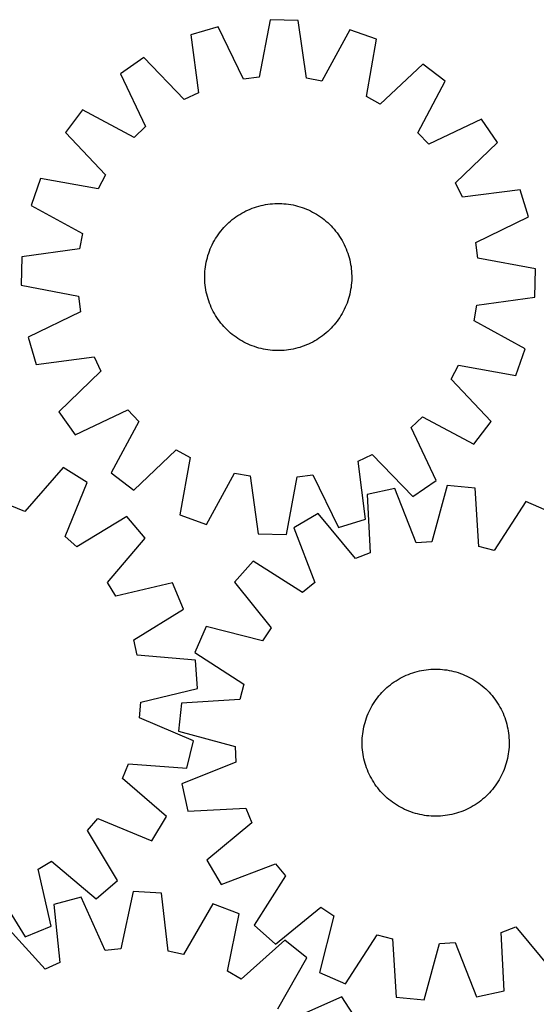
# Model space of a CAD drawing. Header units: millimetres. Extents: x 7 to 1493, y 7 to 2993.
# Tile 12 of 13: x 827 to 1108, y 2457 to 2993. Entities that reach past the tile are written whole.
import ezdxf

# ---------------------------------------------------------------- set-up
doc = ezdxf.new("R2010")
doc.units = ezdxf.units.MM
doc.layers.add('CUT', color=7, linetype='CONTINUOUS', true_color=0x000000)

msp = doc.modelspace()

# ---------------------------------------------------------------- linework, layer by layer
at = {"layer": 'CUT'}
for p, q in [((934.943345, 2988.806207), (920.204758, 2984.389808)), ((948.866376, 2960.255831), (934.943345, 2988.806207)), ((963.226145, 2992.620529), (957.363792, 2961.401823)), ((978.608118, 2992.266299), (963.226145, 2992.620529)), ((983.027155, 2960.810825), (978.608118, 2992.266299)), ((920.204758, 2984.389808), (924.276439, 2952.887488)), ((1006.685349, 2987.154069), (991.462809, 2959.274883)), ((1021.205011, 2982.063886), (1006.685349, 2987.154069)), ((1015.68749, 2950.782395), (1021.205011, 2982.063886)), ((894.484907, 2972.022306), (881.832419, 2963.267588)), ((916.549047, 2949.171739), (894.484907, 2972.022306)), ((1046.328279, 2968.525525), (1023.235641, 2946.714867)), ((1058.564345, 2959.197651), (1046.328279, 2968.525525)), ((881.832419, 2963.267588), (895.43957, 2934.56532)), ((957.363792, 2961.401823), (948.866376, 2960.255831)), ((991.462809, 2959.274883), (983.027155, 2960.810825)), ((1043.650358, 2931.152192), (1058.564345, 2959.197651)), ((924.276439, 2952.887488), (916.549047, 2949.171739)), ((1023.235641, 2946.714867), (1015.68749, 2950.782395)), ((861.193156, 2943.557524), (851.865282, 2931.321458)), ((889.238614, 2928.643537), (861.193156, 2943.557524)), ((895.43957, 2934.56532), (889.238614, 2928.643537)), ((1078.274409, 2938.558387), (1049.572141, 2924.951236)), ((1087.029128, 2925.9059), (1078.274409, 2938.558387)), ((851.865282, 2931.321458), (873.67594, 2908.228819)), ((1049.572141, 2924.951236), (1043.650358, 2931.152192)), ((1064.17856, 2903.841759), (1087.029128, 2925.9059)), ((873.67594, 2908.228819), (869.608412, 2900.680668)), ((838.32692, 2906.19819), (833.236737, 2891.678528)), ((869.608412, 2900.680668), (838.32692, 2906.19819)), ((1067.894309, 2896.114368), (1064.17856, 2903.841759)), ((1099.396629, 2900.186049), (1067.894309, 2896.114368)), ((1103.813028, 2885.447461), (1099.396629, 2900.186049)), ((833.236737, 2891.678528), (861.115924, 2876.455988)), ((954.721792, 2890.528442), (955.916667, 2890.91739)), ((955.916667, 2890.91739), (957.123169, 2891.268614)), ((957.123169, 2891.268614), (958.340109, 2891.581768)), ((958.340109, 2891.581768), (959.566284, 2891.856542)), ((959.566284, 2891.856542), (960.800485, 2892.092666)), ((960.800485, 2892.092666), (962.041494, 2892.289906)), ((962.041494, 2892.289906), (963.288086, 2892.448067)), ((963.288086, 2892.448067), (964.539031, 2892.566994)), ((964.539031, 2892.566994), (965.793094, 2892.64657)), ((965.793094, 2892.64657), (967.049038, 2892.686715)), ((967.049038, 2892.686715), (968.305623, 2892.68739)), ((968.305623, 2892.68739), (969.56161, 2892.648594)), ((969.56161, 2892.648594), (970.815758, 2892.570366)), ((970.815758, 2892.570366), (972.06683, 2892.452783)), ((972.06683, 2892.452783), (973.313591, 2892.295961)), ((973.313591, 2892.295961), (974.554811, 2892.100054)), ((974.554811, 2892.100054), (975.789265, 2891.865256)), ((975.789265, 2891.865256), (977.015735, 2891.5918)), ((977.015735, 2891.5918), (978.23301, 2891.279953)), ((978.23301, 2891.279953), (979.439889, 2890.930025)), ((979.439889, 2890.930025), (980.635181, 2890.542361)), ((944.681029, 2885.405622), (945.719946, 2886.112486)), ((945.719946, 2886.112486), (946.780555, 2886.786368)), ((946.780555, 2886.786368), (947.861807, 2887.426603)), ((947.861807, 2887.426603), (948.962636, 2888.032559)), ((948.962636, 2888.032559), (950.081955, 2888.603638)), ((950.081955, 2888.603638), (951.21866, 2889.139277)), ((951.21866, 2889.139277), (952.371629, 2889.638946)), ((952.371629, 2889.638946), (953.539724, 2890.102154)), ((953.539724, 2890.102154), (954.721792, 2890.528442)), ((980.635181, 2890.542361), (981.817707, 2890.117343)), ((981.817707, 2890.117343), (982.986299, 2889.655391)), ((982.986299, 2889.655391), (984.139804, 2889.15696)), ((984.139804, 2889.15696), (985.277083, 2888.622543)), ((985.277083, 2888.622543), (986.397015, 2888.052666)), ((986.397015, 2888.052666), (987.498495, 2887.447893)), ((987.498495, 2887.447893), (988.580434, 2886.80882)), ((988.580434, 2886.80882), (989.641766, 2886.136078)), ((989.641766, 2886.136078), (990.681442, 2885.430331)), ((938.099114, 2879.596598), (938.958814, 2880.513071)), ((938.958814, 2880.513071), (939.846877, 2881.402088)), ((939.846877, 2881.402088), (940.762426, 2882.262772)), ((940.762426, 2882.262772), (941.704558, 2883.094273)), ((941.704558, 2883.094273), (942.672343, 2883.895771)), ((942.672343, 2883.895771), (943.664827, 2884.666474)), ((943.664827, 2884.666474), (944.681029, 2885.405622)), ((990.681442, 2885.430331), (991.698438, 2884.692275)), ((991.698438, 2884.692275), (992.691748, 2883.922638)), ((992.691748, 2883.922638), (993.660394, 2883.122181)), ((993.660394, 2883.122181), (994.603419, 2882.291692)), ((994.603419, 2882.291692), (995.519892, 2881.431993)), ((995.519892, 2881.431993), (996.40891, 2880.54393)), ((996.40891, 2880.54393), (997.269593, 2879.628381)), ((1075.262652, 2871.52443), (1103.813028, 2885.447461)), ((861.115924, 2876.455988), (859.579981, 2868.020334)), ((934.254728, 2874.634944), (934.960476, 2875.674621)), ((934.960476, 2875.674621), (935.698532, 2876.691616)), ((935.698532, 2876.691616), (936.468168, 2877.684927)), ((936.468168, 2877.684927), (937.268626, 2878.653573)), ((937.268626, 2878.653573), (938.099114, 2879.596598)), ((997.269593, 2879.628381), (998.101094, 2878.686249)), ((998.101094, 2878.686249), (998.902592, 2877.718463)), ((998.902592, 2877.718463), (999.673295, 2876.72598)), ((999.673295, 2876.72598), (1000.412444, 2875.709778)), ((1000.412444, 2875.709778), (1001.119307, 2874.67086)), ((931.233846, 2869.132982), (931.768264, 2870.270262)), ((931.768264, 2870.270262), (932.33814, 2871.390194)), ((932.33814, 2871.390194), (932.942913, 2872.491673)), ((932.942913, 2872.491673), (933.581986, 2873.573613)), ((933.581986, 2873.573613), (934.254728, 2874.634944)), ((1001.119307, 2874.67086), (1001.793189, 2873.610252)), ((1001.793189, 2873.610252), (1002.433424, 2872.529)), ((1002.433424, 2872.529), (1003.03938, 2871.428171)), ((1003.03938, 2871.428171), (1003.610459, 2870.308852)), ((1003.610459, 2870.308852), (1004.146098, 2869.172147)), ((1076.408645, 2863.027015), (1075.262652, 2871.52443)), ((859.579981, 2868.020334), (828.124507, 2863.601296)), ((929.110853, 2863.226189), (929.460781, 2864.433068)), ((929.460781, 2864.433068), (929.848445, 2865.62836)), ((929.848445, 2865.62836), (930.273463, 2866.810886)), ((930.273463, 2866.810886), (930.735416, 2867.979477)), ((930.735416, 2867.979477), (931.233846, 2869.132982)), ((1004.146098, 2869.172147), (1004.645768, 2868.019178)), ((1004.645768, 2868.019178), (1005.108975, 2866.851083)), ((1005.108975, 2866.851083), (1005.535263, 2865.669015)), ((1005.535263, 2865.669015), (1005.924211, 2864.47414)), ((1005.924211, 2864.47414), (1006.275436, 2863.267637)), ((828.124507, 2863.601296), (827.770278, 2848.219324)), ((928.094846, 2858.30677), (928.290753, 2859.54799)), ((928.290753, 2859.54799), (928.52555, 2860.782444)), ((928.52555, 2860.782444), (928.799007, 2862.008914)), ((928.799007, 2862.008914), (929.110853, 2863.226189)), ((1006.275436, 2863.267637), (1006.588589, 2862.050698)), ((1006.588589, 2862.050698), (1006.863364, 2860.824523)), ((1006.863364, 2860.824523), (1007.099487, 2859.590321)), ((1007.099487, 2859.590321), (1007.296727, 2858.349312)), ((1107.62735, 2857.164661), (1076.408645, 2863.027015)), ((927.703417, 2853.298802), (927.742213, 2854.554788)), ((927.742213, 2854.554788), (927.820441, 2855.808936)), ((927.820441, 2855.808936), (927.938024, 2857.060008)), ((927.938024, 2857.060008), (928.094846, 2858.30677)), ((1007.296727, 2858.349312), (1007.454889, 2857.10272)), ((1007.454889, 2857.10272), (1007.573816, 2855.851775)), ((1007.573816, 2855.851775), (1007.653391, 2854.597712)), ((1007.653391, 2854.597712), (1007.693536, 2853.341768)), ((1107.273121, 2841.782689), (1107.62735, 2857.164661)), ((827.770278, 2848.219324), (858.988983, 2842.356971)), ((927.704092, 2852.042217), (927.703417, 2853.298802)), ((927.744237, 2850.786273), (927.704092, 2852.042217)), ((927.823812, 2849.53221), (927.744237, 2850.786273)), ((927.942739, 2848.281265), (927.823812, 2849.53221)), ((928.100901, 2847.034673), (927.942739, 2848.281265)), ((1007.459604, 2848.323977), (1007.302782, 2847.077215)), ((1007.577187, 2849.575049), (1007.459604, 2848.323977)), ((1007.655415, 2850.829197), (1007.577187, 2849.575049)), ((1007.694211, 2852.085183), (1007.655415, 2850.829197)), ((1007.693536, 2853.341768), (1007.694211, 2852.085183)), ((928.298141, 2845.793664), (928.100901, 2847.034673)), ((928.534264, 2844.559463), (928.298141, 2845.793664)), ((928.809038, 2843.333287), (928.534264, 2844.559463)), ((929.122192, 2842.116348), (928.809038, 2843.333287)), ((1006.598621, 2843.375071), (1006.286775, 2842.157796)), ((1006.872078, 2844.601541), (1006.598621, 2843.375071)), ((1007.106875, 2845.835995), (1006.872078, 2844.601541)), ((1007.302782, 2847.077215), (1007.106875, 2845.835995)), ((858.988983, 2842.356971), (860.134976, 2833.859555)), ((929.473417, 2840.909845), (929.122192, 2842.116348)), ((929.862365, 2839.71497), (929.473417, 2840.909845)), ((930.288653, 2838.532902), (929.862365, 2839.71497)), ((930.75186, 2837.364807), (930.288653, 2838.532902)), ((1004.662212, 2837.404508), (1004.163781, 2836.251003)), ((1005.124164, 2838.5731), (1004.662212, 2837.404508)), ((1005.549182, 2839.755625), (1005.124164, 2838.5731)), ((1005.936847, 2840.950917), (1005.549182, 2839.755625)), ((1006.286775, 2842.157796), (1005.936847, 2840.950917)), ((1075.817646, 2837.363651), (1107.273121, 2841.782689)), ((860.134976, 2833.859555), (831.5846, 2819.936524)), ((931.25153, 2836.211838), (930.75186, 2837.364807)), ((931.787169, 2835.075134), (931.25153, 2836.211838)), ((932.358248, 2833.955814), (931.787169, 2835.075134)), ((932.964204, 2832.854986), (932.358248, 2833.955814)), ((933.604439, 2831.773733), (932.964204, 2832.854986)), ((1002.454715, 2832.892312), (1001.815642, 2831.810373)), ((1003.059488, 2833.993791), (1002.454715, 2832.892312)), ((1003.629364, 2835.113723), (1003.059488, 2833.993791)), ((1004.163781, 2836.251003), (1003.629364, 2835.113723)), ((1074.281704, 2828.927997), (1075.817646, 2837.363651)), ((934.27832, 2830.713125), (933.604439, 2831.773733)), ((934.985184, 2829.674207), (934.27832, 2830.713125)), ((935.724333, 2828.658005), (934.985184, 2829.674207)), ((936.495036, 2827.665522), (935.724333, 2828.658005)), ((937.296534, 2826.697737), (936.495036, 2827.665522)), ((938.128035, 2825.755604), (937.296534, 2826.697737)), ((998.129002, 2826.730412), (997.298514, 2825.787387)), ((998.92946, 2827.699058), (998.129002, 2826.730412)), ((999.699096, 2828.692369), (998.92946, 2827.699058)), ((1000.437152, 2829.709364), (999.699096, 2828.692369)), ((1001.1429, 2830.749041), (1000.437152, 2829.709364)), ((1001.815642, 2831.810373), (1001.1429, 2830.749041)), ((1102.160891, 2813.705457), (1074.281704, 2828.927997)), ((938.988718, 2824.840055), (938.128035, 2825.755604)), ((939.877736, 2823.951993), (938.988718, 2824.840055)), ((940.794209, 2823.092293), (939.877736, 2823.951993)), ((941.737234, 2822.261804), (940.794209, 2823.092293)), ((942.705879, 2821.461347), (941.737234, 2822.261804)), ((943.69919, 2820.69171), (942.705879, 2821.461347)), ((992.725285, 2821.488215), (991.732801, 2820.717511)), ((993.69307, 2822.289712), (992.725285, 2821.488215)), ((994.635202, 2823.121213), (993.69307, 2822.289712)), ((995.550751, 2823.981897), (994.635202, 2823.121213)), ((996.438814, 2824.870914), (995.550751, 2823.981897)), ((997.298514, 2825.787387), (996.438814, 2824.870914)), ((831.5846, 2819.936524), (836.000998, 2805.197936)), ((944.716186, 2819.953654), (943.69919, 2820.69171)), ((945.755862, 2819.247907), (944.716186, 2819.953654)), ((946.817194, 2818.575165), (945.755862, 2819.247907)), ((947.899133, 2817.936092), (946.817194, 2818.575165)), ((949.000612, 2817.331319), (947.899133, 2817.936092)), ((950.120544, 2816.761442), (949.000612, 2817.331319)), ((951.257824, 2816.227025), (950.120544, 2816.761442)), ((952.411329, 2815.728594), (951.257824, 2816.227025)), ((984.178968, 2816.244708), (983.025999, 2815.745039)), ((985.315673, 2816.780347), (984.178968, 2816.244708)), ((986.434992, 2817.351426), (985.315673, 2816.780347)), ((987.535821, 2817.957382), (986.434992, 2817.351426)), ((988.617073, 2818.597617), (987.535821, 2817.957382)), ((989.677681, 2819.271499), (988.617073, 2818.597617)), ((990.716599, 2819.978363), (989.677681, 2819.271499)), ((991.732801, 2820.717511), (990.716599, 2819.978363)), ((953.579921, 2815.266642), (952.411329, 2815.728594)), ((954.762446, 2814.841624), (953.579921, 2815.266642)), ((955.957739, 2814.45396), (954.762446, 2814.841624)), ((957.164618, 2814.104032), (955.957739, 2814.45396)), ((958.381893, 2813.792186), (957.164618, 2814.104032)), ((959.608363, 2813.518729), (958.381893, 2813.792186)), ((960.842817, 2813.283931), (959.608363, 2813.518729)), ((962.084037, 2813.088025), (960.842817, 2813.283931)), ((963.330798, 2812.931202), (962.084037, 2813.088025)), ((964.58187, 2812.813619), (963.330798, 2812.931202)), ((965.836018, 2812.735391), (964.58187, 2812.813619)), ((967.092004, 2812.696596), (965.836018, 2812.735391)), ((968.34859, 2812.697271), (967.092004, 2812.696596)), ((969.604534, 2812.737415), (968.34859, 2812.697271)), ((970.858597, 2812.816991), (969.604534, 2812.737415)), ((972.109542, 2812.935918), (970.858597, 2812.816991)), ((973.356134, 2813.094079), (972.109542, 2812.935918)), ((974.597143, 2813.291319), (973.356134, 2813.094079)), ((975.831344, 2813.527443), (974.597143, 2813.291319)), ((977.057519, 2813.802217), (975.831344, 2813.527443)), ((978.274459, 2814.115371), (977.057519, 2813.802217)), ((979.480961, 2814.466595), (978.274459, 2814.115371)), ((980.675836, 2814.855543), (979.480961, 2814.466595)), ((981.857904, 2815.281831), (980.675836, 2814.855543)), ((983.025999, 2815.745039), (981.857904, 2815.281831)), ((1097.070708, 2799.185796), (1102.160891, 2813.705457)), ((836.000998, 2805.197936), (867.503318, 2809.269617)), ((867.503318, 2809.269617), (871.219068, 2801.542226)), ((871.219068, 2801.542226), (848.3685, 2779.478085)), ((1061.721688, 2797.155166), (1065.789216, 2804.703317)), ((1065.789216, 2804.703317), (1097.070708, 2799.185796)), ((1083.532346, 2774.062528), (1061.721688, 2797.155166)), ((848.3685, 2779.478085), (857.123219, 2766.825598)), ((857.123219, 2766.825598), (885.825487, 2780.432749)), ((885.825487, 2780.432749), (891.74727, 2774.231793)), ((891.74727, 2774.231793), (876.833283, 2746.186334)), ((1039.958058, 2770.818666), (1046.159014, 2776.740449)), ((1046.159014, 2776.740449), (1074.204472, 2761.826461)), ((1074.204472, 2761.826461), (1083.532346, 2774.062528)), ((1053.565209, 2742.116397), (1039.958058, 2770.818666)), ((889.069349, 2736.85846), (912.161987, 2758.669118)), ((912.161987, 2758.669118), (919.710138, 2754.60159)), ((919.710138, 2754.60159), (914.192617, 2723.320099)), ((1011.121189, 2752.496497), (1018.84858, 2756.212247)), ((1015.19287, 2720.994177), (1011.121189, 2752.496497)), ((1018.84858, 2756.212247), (1040.912721, 2733.361679)), ((850.616447, 2749.131814), (829.798179, 2725.140681)), ((863.716424, 2741.062047), (850.616447, 2749.131814)), ((851.65425, 2711.677039), (863.716424, 2741.062047)), ((876.833283, 2746.186334), (889.069349, 2736.85846)), ((928.712279, 2718.229916), (943.934819, 2746.109102)), ((943.934819, 2746.109102), (952.370473, 2744.57316)), ((952.370473, 2744.57316), (956.78951, 2713.117686)), ((972.171483, 2712.763456), (978.033836, 2743.982162)), ((978.033836, 2743.982162), (986.531252, 2745.128154)), ((986.531252, 2745.128154), (1000.454282, 2716.577778)), ((1040.912721, 2733.361679), (1053.565209, 2742.116397)), ((1031.065581, 2737.728046), (1016.033403, 2734.447169)), ((1042.773377, 2708.200054), (1031.065581, 2737.728046)), ((1059.556758, 2739.376885), (1051.333398, 2708.695439)), ((1074.867056, 2737.851985), (1059.556758, 2739.376885)), ((1076.87718, 2706.151289), (1074.867056, 2737.851985)), ((1016.033403, 2734.447169), (1017.693611, 2702.726222)), ((1102.473295, 2730.615866), (1085.171327, 2703.977236)), ((1116.563034, 2724.434459), (1102.473295, 2730.615866)), ((829.798179, 2725.140681), (821.884194, 2728.440409)), ((885.374243, 2722.47698), (858.161226, 2706.093255)), ((895.339366, 2710.75406), (885.374243, 2722.47698)), ((914.192617, 2723.320099), (928.712279, 2718.229916)), ((989.446203, 2724.074772), (976.163598, 2716.309274)), ((1009.705629, 2699.609891), (989.446203, 2724.074772)), ((1000.454282, 2716.577778), (1015.19287, 2720.994177)), ((976.163598, 2716.309274), (987.544861, 2686.653894)), ((858.161226, 2706.093255), (851.65425, 2711.677039)), ((874.78709, 2686.534673), (895.339366, 2710.75406)), ((956.78951, 2713.117686), (972.171483, 2712.763456)), ((1051.333398, 2708.695439), (1042.773377, 2708.200054)), ((1085.171327, 2703.977236), (1076.87718, 2706.151289)), ((954.082915, 2698.228642), (943.850078, 2686.738664)), ((980.910838, 2681.221665), (954.082915, 2698.228642)), ((1017.693611, 2702.726222), (1009.705629, 2699.609891)), ((879.250108, 2679.213413), (874.78709, 2686.534673)), ((910.194075, 2686.385977), (879.250108, 2679.213413)), ((916.048889, 2672.157424), (910.194075, 2686.385977)), ((943.850078, 2686.738664), (963.838319, 2662.051725)), ((987.544861, 2686.653894), (980.910838, 2681.221665)), ((889.01831, 2655.474421), (916.048889, 2672.157424)), ((928.437323, 2662.719655), (922.255915, 2648.629916)), ((959.20764, 2654.835342), (928.437323, 2662.719655)), ((963.838319, 2662.051725), (959.20764, 2654.835342)), ((891.000498, 2647.132341), (889.01831, 2655.474421)), ((922.646404, 2644.391643), (891.000498, 2647.132341)), ((922.255915, 2648.629916), (948.894546, 2631.327947)), ((923.817798, 2629.050249), (922.646404, 2644.391643)), ((1048.231981, 2639.184445), (1049.480583, 2639.325869)), ((1049.480583, 2639.325869), (1050.733011, 2639.428004)), ((1050.733011, 2639.428004), (1051.988028, 2639.490749)), ((1051.988028, 2639.490749), (1053.244398, 2639.514041)), ((1053.244398, 2639.514041), (1054.500879, 2639.497859)), ((1054.500879, 2639.497859), (1055.756232, 2639.442217)), ((1055.756232, 2639.442217), (1057.009218, 2639.347172)), ((1057.009218, 2639.347172), (1058.2586, 2639.212816)), ((1032.898584, 2633.88613), (1033.988328, 2634.511802)), ((1033.988328, 2634.511802), (1035.097187, 2635.102936)), ((1035.097187, 2635.102936), (1036.224066, 2635.658948)), ((1036.224066, 2635.658948), (1037.367855, 2636.179289)), ((1037.367855, 2636.179289), (1038.527423, 2636.663447)), ((1038.527423, 2636.663447), (1039.701627, 2637.110942)), ((1039.701627, 2637.110942), (1040.889307, 2637.521334)), ((1040.889307, 2637.521334), (1042.089292, 2637.894218)), ((1042.089292, 2637.894218), (1043.300398, 2638.229225)), ((1043.300398, 2638.229225), (1044.521429, 2638.526026)), ((1044.521429, 2638.526026), (1045.75118, 2638.784326)), ((1045.75118, 2638.784326), (1046.988438, 2639.003871)), ((1046.988438, 2639.003871), (1048.231981, 2639.184445)), ((1058.2586, 2639.212816), (1059.503145, 2639.039282)), ((1059.503145, 2639.039282), (1060.741625, 2638.826742)), ((1060.741625, 2638.826742), (1061.972818, 2638.575406)), ((1061.972818, 2638.575406), (1063.195509, 2638.28552)), ((1063.195509, 2638.28552), (1064.408492, 2637.957372)), ((1064.408492, 2637.957372), (1065.610568, 2637.591285)), ((1065.610568, 2637.591285), (1066.800552, 2637.187621)), ((1066.800552, 2637.187621), (1067.977269, 2636.746777)), ((1067.977269, 2636.746777), (1069.139559, 2636.26919)), ((1069.139559, 2636.26919), (1070.286273, 2635.755329)), ((1070.286273, 2635.755329), (1071.416281, 2635.205703)), ((1071.416281, 2635.205703), (1072.528468, 2634.620854)), ((1072.528468, 2634.620854), (1073.621735, 2634.001359)), ((1073.621735, 2634.001359), (1074.695003, 2633.347829)), ((892.954859, 2621.536678), (923.817798, 2629.050249)), ((948.894546, 2631.327947), (946.720493, 2623.033801)), ((1024.99339, 2627.718327), (1025.893299, 2628.595351)), ((1025.893299, 2628.595351), (1026.820312, 2629.443675)), ((1026.820312, 2629.443675), (1027.773514, 2630.262462)), ((1027.773514, 2630.262462), (1028.751965, 2631.050905)), ((1028.751965, 2631.050905), (1029.754698, 2631.808225)), ((1029.754698, 2631.808225), (1030.780724, 2632.533674)), ((1030.780724, 2632.533674), (1031.829031, 2633.226537)), ((1031.829031, 2633.226537), (1032.898584, 2633.88613)), ((1074.695003, 2633.347829), (1075.747215, 2632.66091)), ((1075.747215, 2632.66091), (1076.77733, 2631.941279)), ((1076.77733, 2631.941279), (1077.784333, 2631.189646)), ((1077.784333, 2631.189646), (1078.767229, 2630.406753)), ((1078.767229, 2630.406753), (1079.72505, 2629.593373)), ((1079.72505, 2629.593373), (1080.656849, 2628.750308)), ((1080.656849, 2628.750308), (1081.561706, 2627.878391)), ((1020.930503, 2622.933951), (1021.682136, 2623.940954)), ((1021.682136, 2623.940954), (1022.465029, 2624.92385)), ((1022.465029, 2624.92385), (1023.278409, 2625.881671)), ((1023.278409, 2625.881671), (1024.121473, 2626.813469)), ((1024.121473, 2626.813469), (1024.99339, 2627.718327)), ((1081.561706, 2627.878391), (1082.43873, 2626.978482)), ((1082.43873, 2626.978482), (1083.287054, 2626.05147)), ((1083.287054, 2626.05147), (1084.105842, 2625.098267)), ((1084.105842, 2625.098267), (1084.894284, 2624.119817)), ((1084.894284, 2624.119817), (1085.651604, 2623.117084)), ((892.262188, 2612.990358), (892.954859, 2621.536678)), ((915.019797, 2621.023677), (913.494897, 2605.713379)), ((946.720493, 2623.033801), (915.019797, 2621.023677)), ((1017.666078, 2617.572902), (1018.250927, 2618.685089)), ((1018.250927, 2618.685089), (1018.870423, 2619.778355)), ((1018.870423, 2619.778355), (1019.523952, 2620.851624)), ((1019.523952, 2620.851624), (1020.210872, 2621.903835)), ((1020.210872, 2621.903835), (1020.930503, 2622.933951)), ((1085.651604, 2623.117084), (1086.377053, 2622.091058)), ((1086.377053, 2622.091058), (1087.069916, 2621.04275)), ((1087.069916, 2621.04275), (1087.729509, 2619.973197)), ((1087.729509, 2619.973197), (1088.355181, 2618.883454)), ((1088.355181, 2618.883454), (1088.946315, 2617.774595)), ((921.51231, 2600.604677), (892.262188, 2612.990358)), ((1015.280497, 2611.767189), (1015.684161, 2612.957173)), ((1015.684161, 2612.957173), (1016.125005, 2614.13389)), ((1016.125005, 2614.13389), (1016.602592, 2615.29618)), ((1016.602592, 2615.29618), (1017.116452, 2616.442894)), ((1017.116452, 2616.442894), (1017.666078, 2617.572902)), ((1088.946315, 2617.774595), (1089.502327, 2616.647715)), ((1089.502327, 2616.647715), (1090.022668, 2615.503927)), ((1090.022668, 2615.503927), (1090.506826, 2614.344359)), ((1090.506826, 2614.344359), (1090.954321, 2613.170155)), ((1090.954321, 2613.170155), (1091.364714, 2611.982475)), ((1014.045039, 2606.898246), (1014.296376, 2608.129439)), ((1014.296376, 2608.129439), (1014.586262, 2609.35213)), ((1014.586262, 2609.35213), (1014.91441, 2610.565112)), ((1014.91441, 2610.565112), (1015.280497, 2611.767189)), ((1091.364714, 2611.982475), (1091.737597, 2610.782489)), ((1091.737597, 2610.782489), (1092.072604, 2609.571384)), ((1092.072604, 2609.571384), (1092.369405, 2608.350353)), ((1092.369405, 2608.350353), (1092.627705, 2607.120602)), ((913.494897, 2605.713379), (944.176343, 2597.490019)), ((1013.373923, 2600.6575), (1013.429564, 2601.912853)), ((1013.429564, 2601.912853), (1013.52461, 2603.165839)), ((1013.52461, 2603.165839), (1013.658966, 2604.415221)), ((1013.658966, 2604.415221), (1013.832499, 2605.659766)), ((1013.832499, 2605.659766), (1014.045039, 2606.898246)), ((1092.627705, 2607.120602), (1092.84725, 2605.883344)), ((1092.84725, 2605.883344), (1093.027824, 2604.639801)), ((1093.027824, 2604.639801), (1093.169248, 2603.391199)), ((1093.169248, 2603.391199), (1093.271383, 2602.138771)), ((1093.271383, 2602.138771), (1093.334128, 2600.883753)), ((917.885621, 2585.652163), (921.51231, 2600.604677)), ((944.176343, 2597.490019), (944.671728, 2588.929998)), ((1013.357741, 2599.401019), (1013.373923, 2600.6575)), ((1013.381033, 2598.144649), (1013.357741, 2599.401019)), ((1013.443778, 2596.889631), (1013.381033, 2598.144649)), ((1013.545913, 2595.637204), (1013.443778, 2596.889631)), ((1093.285597, 2597.11555), (1093.190551, 2595.862564)), ((1093.341238, 2598.370903), (1093.285597, 2597.11555)), ((1093.334128, 2600.883753), (1093.35742, 2599.627384)), ((1093.35742, 2599.627384), (1093.341238, 2598.370903)), ((1013.687337, 2594.388602), (1013.545913, 2595.637204)), ((1013.867911, 2593.145059), (1013.687337, 2594.388602)), ((1014.087456, 2591.907801), (1013.867911, 2593.145059)), ((1014.345756, 2590.67805), (1014.087456, 2591.907801)), ((1092.670122, 2592.130157), (1092.418785, 2590.898963)), ((1092.882662, 2593.368637), (1092.670122, 2592.130157)), ((1093.056195, 2594.613182), (1092.882662, 2593.368637)), ((1093.190551, 2595.862564), (1093.056195, 2594.613182)), ((882.911673, 2580.12952), (886.2114, 2588.043505)), ((886.2114, 2588.043505), (917.885621, 2585.652163)), ((944.671728, 2588.929998), (915.143736, 2577.222202)), ((1014.642556, 2589.457019), (1014.345756, 2590.67805)), ((1014.977564, 2588.245913), (1014.642556, 2589.457019)), ((1015.350447, 2587.045928), (1014.977564, 2588.245913)), ((1015.76084, 2585.858247), (1015.350447, 2587.045928)), ((1016.208335, 2584.684044), (1015.76084, 2585.858247)), ((1091.031, 2586.07123), (1090.590156, 2584.894513)), ((1091.434664, 2587.261214), (1091.031, 2586.07123)), ((1091.800751, 2588.46329), (1091.434664, 2587.261214)), ((1092.128899, 2589.676272), (1091.800751, 2588.46329)), ((1092.418785, 2590.898963), (1092.128899, 2589.676272)), ((1016.692493, 2583.524476), (1016.208335, 2584.684044)), ((1017.212834, 2582.380687), (1016.692493, 2583.524476)), ((1017.768846, 2581.253808), (1017.212834, 2582.380687)), ((1018.35998, 2580.144949), (1017.768846, 2581.253808)), ((1089.049083, 2581.4555), (1088.464233, 2580.343314)), ((1089.598708, 2582.585508), (1089.049083, 2581.4555)), ((1090.112569, 2583.732223), (1089.598708, 2582.585508)), ((1090.590156, 2584.894513), (1090.112569, 2583.732223)), ((906.902806, 2559.311252), (882.911673, 2580.12952)), ((915.143736, 2577.222202), (918.424613, 2562.190024)), ((1018.985652, 2579.055205), (1018.35998, 2580.144949)), ((1019.645245, 2577.985652), (1018.985652, 2579.055205)), ((1020.338108, 2576.937345), (1019.645245, 2577.985652)), ((1021.063557, 2575.911319), (1020.338108, 2576.937345)), ((1021.820877, 2574.908586), (1021.063557, 2575.911319)), ((1085.033025, 2575.087449), (1084.250132, 2574.104552)), ((1085.784658, 2576.094452), (1085.033025, 2575.087449)), ((1086.504289, 2577.124567), (1085.784658, 2576.094452)), ((1087.191209, 2578.176778), (1086.504289, 2577.124567)), ((1087.844738, 2579.250047), (1087.191209, 2578.176778)), ((1088.464233, 2580.343314), (1087.844738, 2579.250047)), ((1022.609319, 2573.930135), (1021.820877, 2574.908586)), ((1023.428107, 2572.976933), (1022.609319, 2573.930135)), ((1024.276431, 2572.04992), (1023.428107, 2572.976933)), ((1025.153455, 2571.150011), (1024.276431, 2572.04992)), ((1026.058312, 2570.278094), (1025.153455, 2571.150011)), ((1026.990111, 2569.43503), (1026.058312, 2570.278094)), ((1080.821862, 2570.433052), (1079.894849, 2569.584728)), ((1081.721771, 2571.310075), (1080.821862, 2570.433052)), ((1082.593688, 2572.214933), (1081.721771, 2571.310075)), ((1083.436752, 2573.146732), (1082.593688, 2572.214933)), ((1084.250132, 2574.104552), (1083.436752, 2573.146732)), ((1027.947932, 2568.62165), (1026.990111, 2569.43503)), ((1028.930828, 2567.838757), (1027.947932, 2568.62165)), ((1029.937831, 2567.087124), (1028.930828, 2567.838757)), ((1030.967946, 2566.367493), (1029.937831, 2567.087124)), ((1032.020158, 2565.680573), (1030.967946, 2566.367493)), ((1033.093426, 2565.027043), (1032.020158, 2565.680573)), ((1034.186693, 2564.407548), (1033.093426, 2565.027043)), ((1035.29888, 2563.822699), (1034.186693, 2564.407548)), ((1072.726833, 2564.516601), (1071.617974, 2563.925467)), ((1073.816577, 2565.142273), (1072.726833, 2564.516601)), ((1074.88613, 2565.801866), (1073.816577, 2565.142273)), ((1075.934437, 2566.494729), (1074.88613, 2565.801866)), ((1076.960463, 2567.220178), (1075.934437, 2566.494729)), ((1077.963196, 2567.977498), (1076.960463, 2567.220178)), ((1078.941647, 2568.76594), (1077.963196, 2567.977498)), ((1079.894849, 2569.584728), (1078.941647, 2568.76594)), ((898.833039, 2546.211275), (906.902806, 2559.311252)), ((918.424613, 2562.190024), (950.14556, 2563.850232)), ((950.14556, 2563.850232), (953.261891, 2555.86225)), ((1036.428888, 2563.273073), (1035.29888, 2563.822699)), ((1037.575602, 2562.759213), (1036.428888, 2563.273073)), ((1038.737892, 2562.281626), (1037.575602, 2562.759213)), ((1039.914609, 2561.840782), (1038.737892, 2562.281626)), ((1041.104593, 2561.437118), (1039.914609, 2561.840782)), ((1042.306669, 2561.071031), (1041.104593, 2561.437118)), ((1043.519652, 2560.742883), (1042.306669, 2561.071031)), ((1044.742342, 2560.452997), (1043.519652, 2560.742883)), ((1045.973536, 2560.20166), (1044.742342, 2560.452997)), ((1047.212016, 2559.98912), (1045.973536, 2560.20166)), ((1048.456561, 2559.815587), (1047.212016, 2559.98912)), ((1049.705943, 2559.681231), (1048.456561, 2559.815587)), ((1050.958929, 2559.586185), (1049.705943, 2559.681231)), ((1052.214282, 2559.530544), (1050.958929, 2559.586185)), ((1053.470763, 2559.514361), (1052.214282, 2559.530544)), ((1054.727132, 2559.537654), (1053.470763, 2559.514361)), ((1055.98215, 2559.600399), (1054.727132, 2559.537654)), ((1057.234578, 2559.702534), (1055.98215, 2559.600399)), ((1058.48318, 2559.843958), (1057.234578, 2559.702534)), ((1059.726723, 2560.024532), (1058.48318, 2559.843958)), ((1060.963981, 2560.244077), (1059.726723, 2560.024532)), ((1062.193732, 2560.502377), (1060.963981, 2560.244077)), ((1063.414763, 2560.799177), (1062.193732, 2560.502377)), ((1064.625869, 2561.134185), (1063.414763, 2560.799177)), ((1065.825854, 2561.507068), (1064.625869, 2561.134185)), ((1067.013534, 2561.91746), (1065.825854, 2561.507068)), ((1068.187738, 2562.364956), (1067.013534, 2561.91746)), ((1069.347306, 2562.849113), (1068.187738, 2562.364956)), ((1070.491095, 2563.369455), (1069.347306, 2562.849113)), ((1071.617974, 2563.925467), (1070.491095, 2563.369455)), ((863.864247, 2551.766473), (869.44803, 2558.273449)), ((869.44803, 2558.273449), (898.833039, 2546.211275)), ((953.261891, 2555.86225), (928.79701, 2535.602823)), ((880.247972, 2524.553456), (863.864247, 2551.766473)), ((836.984405, 2530.677591), (844.305665, 2535.140609)), ((844.305665, 2535.140609), (868.525051, 2514.588333)), ((928.79701, 2535.602823), (936.562508, 2522.320219)), ((936.562508, 2522.320219), (966.217888, 2533.701482)), ((966.217888, 2533.701482), (971.650117, 2527.067459)), ((844.156968, 2499.733624), (836.984405, 2530.677591)), ((971.650117, 2527.067459), (954.64314, 2500.239536)), ((868.525051, 2514.588333), (880.247972, 2524.553456)), ((813.245413, 2520.909389), (829.928416, 2493.87881)), ((888.798813, 2518.549275), (882.075152, 2487.504675)), ((904.165101, 2517.769695), (888.798813, 2518.549275)), ((907.712348, 2486.204021), (904.165101, 2517.769695)), ((860.421326, 2515.518751), (845.566215, 2511.511731)), ((845.566215, 2511.511731), (848.764942, 2479.908838)), ((873.549288, 2486.594171), (860.421326, 2515.518751)), ((932.090177, 2511.882769), (916.102288, 2484.435326)), ((946.463482, 2506.3929), (932.090177, 2511.882769)), ((940.082785, 2475.276001), (946.463482, 2506.3929)), ((966.133118, 2490.006699), (990.820057, 2509.99494)), ((990.820057, 2509.99494), (998.03644, 2505.36426)), ((954.64314, 2500.239536), (966.133118, 2490.006699)), ((998.03644, 2505.36426), (990.152127, 2474.593944)), ((840.937725, 2476.40826), (819.514104, 2499.860407)), ((829.928416, 2493.87881), (844.156968, 2499.733624)), ((1004.241866, 2468.412536), (1021.543834, 2495.051167)), ((1021.543834, 2495.051167), (1029.837981, 2492.877114)), ((1089.02155, 2496.30218), (1097.009532, 2499.418511)), ((1090.681758, 2464.581234), (1089.02155, 2496.30218)), ((1097.009532, 2499.418511), (1117.268958, 2474.953631)), ((971.202648, 2492.164777), (947.515535, 2471.001237)), ((983.176011, 2482.502007), (971.202648, 2492.164777)), ((1029.837981, 2492.877114), (1031.848105, 2461.176417)), ((1047.158403, 2459.651518), (1055.381763, 2490.332964)), ((1055.381763, 2490.332964), (1063.941784, 2490.828348)), ((1063.941784, 2490.828348), (1075.64958, 2461.300357)), ((882.075152, 2487.504675), (873.549288, 2486.594171)), ((916.102288, 2484.435326), (907.712348, 2486.204021)), ((848.764942, 2479.908838), (840.937725, 2476.40826)), ((967.491957, 2454.87982), (983.176011, 2482.502007)), ((947.515535, 2471.001237), (940.082785, 2475.276001)), ((990.152127, 2474.593944), (1004.241866, 2468.412536)), ((1075.64958, 2461.300357), (1090.681758, 2464.581234)), ((1002.307624, 2461.325435), (973.239947, 2448.517433)), ((1010.709008, 2448.435621), (1002.307624, 2461.325435)), ((1031.848105, 2461.176417), (1047.158403, 2459.651518))]:
    msp.add_line(p, q, dxfattribs=at)

doc.saveas('drawing.dxf')
